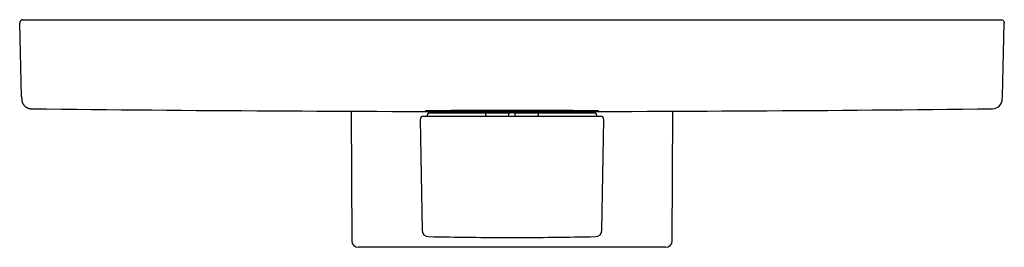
# Model space of a CAD drawing. Header units: millimetres. Extents: x 8 to 549, y 12 to 638.
# Tile 6 of 7: x 223 to 373, y 334 to 369. Entities that reach past the tile are written whole.
import ezdxf

# ---------------------------------------------------------------- set-up
doc = ezdxf.new("R2010")
doc.units = ezdxf.units.MM

msp = doc.modelspace()

# ---------------------------------------------------------------- linework, layer by layer
at = {"color": 7, "linetype": 'Continuous', "lineweight": 30}
for p, q in [((223.1727081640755, 368.0302130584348), (223.173489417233, 368.0174219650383)), ((223.4660183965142, 356.8232004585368), (223.1728790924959, 368.0177388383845)), ((223.1728790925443, 368.0177388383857), (223.1752475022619, 368.0174288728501)), ((223.6727077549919, 368.5308273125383), (225.1721934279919, 368.5308273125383)), ((225.1721934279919, 368.5308273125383), (371.1466930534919, 368.5308273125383)), ((371.1466930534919, 368.5308273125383), (372.646179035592, 368.5308273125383)), ((372.8528683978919, 356.8232004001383), (373.1460077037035, 368.0177388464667)), ((373.1453974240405, 368.0174219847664), (373.1461789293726, 368.030562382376)), ((223.4660183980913, 356.8232004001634), (223.4768358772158, 356.410097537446)), ((372.8420509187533, 356.410097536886), (372.8528683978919, 356.8232004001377)), ((224.9591806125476, 354.9495423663), (224.9591806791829, 354.9495427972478)), ((273.6764560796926, 354.5776569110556), (273.7554593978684, 334.8268273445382)), ((285.3094433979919, 354.1308273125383), (285.3094433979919, 354.0308273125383)), ((285.5094433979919, 354.3308273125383), (294.1594433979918, 354.3308273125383)), ((294.1590831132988, 354.3308273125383), (297.4728445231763, 354.3308273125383)), ((294.1594433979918, 354.0308273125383), (294.1594433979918, 354.1308273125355)), ((297.6507158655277, 353.8308273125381), (297.6560556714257, 354.1367445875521)), ((298.4434640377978, 354.3308273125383), (297.8754227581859, 354.3308273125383)), ((298.6681709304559, 353.8308273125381), (298.6628311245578, 354.136744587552)), ((298.8460422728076, 354.3308273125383), (302.1594433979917, 354.3308273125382)), ((302.1594433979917, 354.3308273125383), (310.8094433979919, 354.3308273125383)), ((302.1594433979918, 354.1308273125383), (302.1594433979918, 354.0308273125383)), ((311.0094433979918, 354.0308273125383), (311.0094433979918, 354.1308273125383)), ((322.5634273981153, 334.8268273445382), (322.6424307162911, 354.5776569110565)), ((284.1683232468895, 353.3221011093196), (284.4628630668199, 336.4479261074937)), ((284.668247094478, 353.8308273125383), (287.6397846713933, 353.8308273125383)), ((287.6397846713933, 353.8308273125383), (294.1826908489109, 353.8308273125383)), ((294.1826908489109, 353.8308273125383), (296.6594433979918, 353.8308273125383)), ((296.6594433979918, 353.8308273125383), (299.6594433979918, 353.8308273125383)), ((299.6594433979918, 353.8308273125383), (302.1361959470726, 353.8308273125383)), ((302.1361959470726, 353.8308273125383), (308.6791021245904, 353.8308273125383)), ((308.6791021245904, 353.8308273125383), (311.6506397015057, 353.8308273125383)), ((311.856024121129, 336.4479485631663), (312.1505635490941, 353.3221011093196)), ((321.563435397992, 333.8308273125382), (274.7554513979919, 333.8308273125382))]:
    msp.add_line(p, q, dxfattribs=at)
for centre, radius, start, end in [((371.3425648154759, 356.4493585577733), 1.499999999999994, 270.6553372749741, 358.4999999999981), ((298.1594433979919, 6754.530827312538), 6400.000000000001, 269.3446628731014, 270.0000000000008), ((285.1094433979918, 354.0308273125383), 0.2000000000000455, 270.0000000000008, 0), ((285.5094433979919, 354.1308273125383), 0.2000000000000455, 90, 180), ((298.1594433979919, 6754.530827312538), 6400.000000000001, 270.0000000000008, 270.6553372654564), ((310.8094433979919, 354.1308273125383), 0.1999999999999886, 0, 90), ((311.2094433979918, 354.0308273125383), 0.2000000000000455, 180, 270.0000000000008), ((284.668247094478, 353.3308273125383), 0.5000000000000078, 90, 181.0000000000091), ((311.6506397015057, 353.3308273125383), 0.5000000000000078, 358.9999999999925, 90), ((285.4627102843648, 336.4654058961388), 1.000000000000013, 180.9999999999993, 268.7854362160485), ((310.8561765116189, 336.4654058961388), 0.9999999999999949, 271.2145637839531, 359.0000000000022), ((274.7554513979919, 334.8308273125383), 1.000000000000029, 180.2291818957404, 270.0000000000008), ((298.1594433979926, 935.3308273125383), 600.0000000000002, 268.7855497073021, 270.0000000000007), ((298.1594433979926, 935.3308273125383), 600, 270.0000000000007, 271.214503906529), ((321.563435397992, 334.8308273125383), 1, 269.9999999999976, 359.7708181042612)]:
    msp.add_arc(centre, radius, start, end, dxfattribs=at)
for points, knots in [([(223.6727077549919, 368.5308273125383), (223.6505275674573, 368.5299739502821), (223.6061671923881, 368.5282672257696), (223.540803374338, 368.5145408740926), (223.4777721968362, 368.4928951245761), (223.4181884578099, 368.4629078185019), (223.3631054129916, 368.4253249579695), (223.3134988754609, 368.380753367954), (223.2702397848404, 368.3299968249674), (223.2341167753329, 368.2739485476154), (223.2056805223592, 368.2136017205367), (223.1857628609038, 368.1500199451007), (223.1742546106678, 368.088440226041), (223.1736518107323, 368.0482156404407), (223.1733815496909, 368.0301812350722)], [0, 0, 0, 0, 0.08465450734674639, 0.1693090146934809, 0.2539635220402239, 0.3386180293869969, 0.4232725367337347, 0.5079270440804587, 0.5925815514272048, 0.6772360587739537, 0.7618905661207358, 0.8465450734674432, 0.9311995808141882, 1, 1, 1, 1]), ([(223.4666064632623, 356.8039113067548), (223.4666621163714, 356.8017856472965), (223.4667725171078, 356.7975689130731), (223.4669351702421, 356.7913563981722), (223.4670940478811, 356.785288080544), (223.4672491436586, 356.7793642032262), (223.4674005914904, 356.7735796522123), (223.4675570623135, 356.7676032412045), (223.4677181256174, 356.7614514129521), (223.4678833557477, 356.755140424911), (223.4680440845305, 356.7490013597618), (223.4682014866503, 356.7429893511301), (223.4683556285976, 356.7371018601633), (223.4685065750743, 356.731336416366), (223.4686533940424, 356.7257286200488), (223.4687962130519, 356.720273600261), (223.4689351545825, 356.7149666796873), (223.4690703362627, 356.7098033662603), (223.4692018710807, 356.7047793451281), (223.4693298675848, 356.6998904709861), (223.4694544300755, 356.6951327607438), (223.4695756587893, 356.690502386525), (223.4696936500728, 356.6859956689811), (223.4698084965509, 356.6816090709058), (223.4699202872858, 356.6773391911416), (223.4700326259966, 356.6730483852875), (223.4701453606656, 356.6687424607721), (223.4702583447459, 356.6644270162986), (223.4703680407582, 356.6602371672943), (223.4704745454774, 356.6561692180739), (223.470579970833, 356.6521425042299), (223.4706842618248, 356.6481591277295), (223.4707873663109, 356.6442210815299), (223.4708872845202, 356.6404047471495), (223.4709841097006, 356.6367065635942), (223.4710779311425, 356.6331231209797), (223.4711671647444, 356.6297149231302), (223.4712520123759, 356.6264742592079), (223.4713326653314, 356.6233938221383), (223.4714109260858, 356.6204047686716), (223.471486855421, 356.617504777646), (223.4715632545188, 356.6145868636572), (223.4716399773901, 356.6116566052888), (223.4717168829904, 356.6087193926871), (223.4717911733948, 356.6058820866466), (223.4718629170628, 356.6031420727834), (223.4719321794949, 356.6004968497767), (223.4719990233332, 356.5979440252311), (223.4720635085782, 356.5954813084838), (223.4721298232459, 356.592948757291), (223.472198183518, 356.5903381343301), (223.4722691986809, 356.587626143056), (223.4723394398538, 356.5849437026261), (223.4724093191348, 356.58227508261), (223.4724788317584, 356.5796204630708), (223.4726340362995, 356.573693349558), (223.472859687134, 356.5650759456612), (223.4731497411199, 356.5539990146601), (223.47337098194, 356.5455499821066), (223.4735387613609, 356.5391425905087), (223.4736561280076, 356.5346604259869), (223.4737719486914, 356.5302372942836), (223.4738861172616, 356.5258772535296), (223.4739980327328, 356.5216032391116), (223.474107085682, 356.5174386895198), (223.4742127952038, 356.5134019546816), (223.4743198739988, 356.509313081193), (223.474428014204, 356.5051838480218), (223.4745369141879, 356.5010258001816), (223.4746419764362, 356.4970144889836), (223.4747433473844, 356.4931443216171), (223.4748405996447, 356.4894316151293), (223.474933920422, 356.4858692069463), (223.4750234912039, 356.4824501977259), (223.4751099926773, 356.4791484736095), (223.4751749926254, 356.4766679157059), (223.4752200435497, 356.4749482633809), (223.4752467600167, 356.4739295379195), (223.475274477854, 356.4728756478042), (223.4753033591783, 356.47177985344), (223.4753333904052, 356.470642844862), (223.4753645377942, 356.4694658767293), (223.4753979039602, 356.4682074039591), (223.4754335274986, 356.4668662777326), (223.4754714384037, 356.4654416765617), (223.4755105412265, 356.463974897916), (223.4755507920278, 356.4624676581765), (223.4755921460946, 356.4609217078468), (223.4756345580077, 356.45933882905), (223.4756779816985, 356.4577208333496), (223.4757223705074, 356.456069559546), (223.4757676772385, 356.4543868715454), (223.4758135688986, 356.4526852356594), (223.4758599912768, 356.4509667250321), (223.4759068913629, 356.4492333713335), (223.4759544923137, 356.4474770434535), (223.4760057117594, 356.4455904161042), (223.4760605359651, 356.4435748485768), (223.4761189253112, 356.4414327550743), (223.4761780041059, 356.4392701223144), (223.4762376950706, 356.4370900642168), (223.4762979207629, 356.4348957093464), (223.4763586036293, 356.4326901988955), (223.4764179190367, 356.4305400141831), (223.4764758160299, 356.4284467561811), (223.4765322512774, 356.4264117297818), (223.4765888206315, 356.4243775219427), (223.4766454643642, 356.4223465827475), (223.4767021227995, 356.4203213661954), (223.476762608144, 356.418166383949), (223.4768267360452, 356.4158902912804), (223.4768942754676, 356.4135037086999), (223.4769614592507, 356.4111409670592), (223.4770281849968, 356.4088063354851), (223.477093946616, 356.4065181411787), (223.4771586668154, 356.4042795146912), (223.477222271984, 356.4020934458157), (223.4772850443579, 356.39995091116), (223.4773472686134, 356.3978430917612), (223.4774088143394, 356.3957756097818), (223.4774695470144, 356.3937542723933), (223.4775290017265, 356.3917956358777), (223.4775870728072, 356.3899042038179), (223.477643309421, 356.3880955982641), (223.4776976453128, 356.3863725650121), (223.4777500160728, 356.3847377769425), (223.4778006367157, 356.3831855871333), (223.477847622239, 356.3817740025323), (223.4778911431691, 356.380495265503), (223.4779313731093, 356.3793414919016), (223.4779698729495, 356.3782679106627), (223.4780065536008, 356.3772783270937), (223.4780413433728, 356.3763758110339), (223.478074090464, 356.3755667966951), (223.4781049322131, 356.3748455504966), (223.4781234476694, 356.3744533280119), (223.478132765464, 356.3742559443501)], [0, 0, 0, 0, 0.007738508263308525, 0.01535111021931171, 0.02284015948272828, 0.03020794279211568, 0.03745668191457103, 0.04458853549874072, 0.052846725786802, 0.06094879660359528, 0.06889796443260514, 0.07669733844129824, 0.08450459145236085, 0.09216208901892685, 0.09967281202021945, 0.1070396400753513, 0.1142653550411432, 0.1213526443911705, 0.1283041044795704, 0.1351222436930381, 0.1418094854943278, 0.1483681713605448, 0.1548005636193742, 0.1611088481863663, 0.1672951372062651, 0.1733614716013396, 0.1798982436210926, 0.1862947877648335, 0.1925535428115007, 0.1986768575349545, 0.2046669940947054, 0.2108770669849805, 0.2169422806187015, 0.2228650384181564, 0.2286476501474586, 0.2342923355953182, 0.2398012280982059, 0.2448727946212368, 0.2498271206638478, 0.2546657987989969, 0.2593903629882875, 0.2640022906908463, 0.2690182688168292, 0.2738976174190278, 0.2786421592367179, 0.2832536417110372, 0.2877337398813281, 0.2920840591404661, 0.2963061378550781, 0.3004014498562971, 0.305187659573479, 0.3098989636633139, 0.3146185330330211, 0.3193462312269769, 0.3240819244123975, 0.3288254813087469, 0.35129006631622, 0.3714826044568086, 0.3917935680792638, 0.4008970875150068, 0.4100219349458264, 0.4191674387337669, 0.428332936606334, 0.4374965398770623, 0.4465354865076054, 0.4554329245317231, 0.4641920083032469, 0.4740155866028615, 0.4836675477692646, 0.4931520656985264, 0.5024731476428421, 0.5116346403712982, 0.5204807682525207, 0.5291798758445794, 0.5377351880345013, 0.5461498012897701, 0.5488132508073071, 0.5515203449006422, 0.5543439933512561, 0.5572837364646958, 0.5603388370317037, 0.5635085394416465, 0.5667920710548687, 0.5705344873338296, 0.5744126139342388, 0.5784253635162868, 0.5825716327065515, 0.5868503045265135, 0.5912602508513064, 0.5958003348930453, 0.6004694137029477, 0.6052663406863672, 0.6101899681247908, 0.6151478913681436, 0.6202258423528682, 0.6254227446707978, 0.630737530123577, 0.637148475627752, 0.6437198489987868, 0.6504499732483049, 0.6573372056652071, 0.6643799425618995, 0.6715766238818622, 0.6789257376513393, 0.6857950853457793, 0.6927902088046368, 0.6999100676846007, 0.7071536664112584, 0.714520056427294, 0.7220083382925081, 0.7311539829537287, 0.7404725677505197, 0.7499628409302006, 0.7596236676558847, 0.7694540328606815, 0.7792730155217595, 0.7892539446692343, 0.7993962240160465, 0.8096994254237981, 0.8203550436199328, 0.8311771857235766, 0.8421660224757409, 0.8533219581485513, 0.8646456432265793, 0.8759312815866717, 0.8873807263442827, 0.8989953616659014, 0.910776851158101, 0.9214386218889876, 0.9322365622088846, 0.943172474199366, 0.954248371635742, 0.9654664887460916, 0.9768292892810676, 0.9883394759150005, 1, 1, 1, 1]), ([(223.4781310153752, 356.3742920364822), (223.4794502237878, 356.3527264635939), (223.4819092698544, 356.3125275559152), (223.4882793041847, 356.2568822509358), (223.4951321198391, 356.2102287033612), (223.502016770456, 356.1713549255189), (223.5089347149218, 356.1370526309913), (223.5198704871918, 356.0884581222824), (223.537361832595, 356.0227698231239), (223.5691506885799, 355.9258333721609), (223.6145314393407, 355.8157692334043), (223.6763074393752, 355.697275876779), (223.733842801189, 355.607243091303), (223.7821892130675, 355.5410494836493), (223.819747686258, 355.4935520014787), (223.8634021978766, 355.4428810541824), (223.914630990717, 355.3887992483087), (223.9741348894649, 355.3322176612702), (224.0426036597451, 355.2742066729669), (224.1170681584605, 355.2187050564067), (224.1969919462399, 355.1666144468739), (224.2817372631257, 355.1186782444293), (224.3747899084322, 355.073945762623), (224.4689666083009, 355.0365916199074), (224.5628557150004, 355.0064263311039), (224.6551582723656, 354.9829479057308), (224.7524166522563, 354.9649552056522), (224.8542848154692, 354.95263333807), (224.9238095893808, 354.9505390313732), (224.9591652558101, 354.9494740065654)], [0, 0, 0, 0, 0.02863349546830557, 0.05337373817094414, 0.07420679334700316, 0.09112409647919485, 0.1056898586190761, 0.1205802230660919, 0.1571344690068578, 0.1957305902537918, 0.2557180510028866, 0.3146880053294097, 0.3726126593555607, 0.3971260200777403, 0.4233060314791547, 0.4528432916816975, 0.4857383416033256, 0.5219934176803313, 0.5616128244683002, 0.6046029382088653, 0.6449923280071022, 0.6879738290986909, 0.7335507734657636, 0.7817222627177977, 0.8221256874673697, 0.8641753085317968, 0.9078551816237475, 0.9531412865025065, 1, 1, 1, 1]), ([(311.3094433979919, 354.6571506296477), (311.3087726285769, 354.657749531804), (311.3074310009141, 354.6589474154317), (311.2965919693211, 354.6607432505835), (311.2789912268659, 354.6625692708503), (311.2535398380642, 354.6644244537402), (311.2199875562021, 354.6663075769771), (311.1787543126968, 354.6681853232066), (311.1304116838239, 354.6700358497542), (311.0752614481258, 354.6718584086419), (311.0136343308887, 354.6736524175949), (310.943189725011, 354.6754829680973), (310.8632993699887, 354.6773482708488), (310.7733622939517, 354.6792462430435), (310.6753949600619, 354.6811301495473), (310.5725854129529, 354.6829434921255), (310.465781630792, 354.6846867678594), (310.3558118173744, 354.6863608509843), (310.2373051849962, 354.6880491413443), (310.1098940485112, 354.6897497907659), (309.973244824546, 354.6914608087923), (309.8296571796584, 354.6931516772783), (309.6808756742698, 354.694802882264), (309.5272300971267, 354.6964143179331), (309.3690641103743, 354.6979860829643), (309.2005405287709, 354.6995750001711), (309.0211661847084, 354.7011781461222), (308.8304901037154, 354.7027923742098), (308.6330205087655, 354.7043775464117), (308.4349159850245, 354.7058866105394), (308.2369490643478, 354.7073217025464), (308.0398525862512, 354.7086852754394), (307.8339085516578, 354.7100454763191), (307.6188730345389, 354.7113998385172), (307.3945422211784, 354.7127458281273), (307.1647874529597, 354.7140591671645), (306.9323427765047, 354.7153248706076), (306.6975252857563, 354.7165434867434), (306.4606537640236, 354.717715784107), (306.2130523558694, 354.7188839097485), (305.9544186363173, 354.7200441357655), (305.6845026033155, 354.7211926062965), (305.4097954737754, 354.7223003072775), (305.1220739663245, 354.7233985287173), (304.8210031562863, 354.7244820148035), (304.5063238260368, 354.7255453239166), (304.1852404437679, 354.7265619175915), (303.8578513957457, 354.7275300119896), (303.524301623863, 354.7284481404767), (303.1865030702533, 354.7293108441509), (302.8448498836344, 354.7301171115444), (302.4963147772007, 354.7308733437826), (302.1409700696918, 354.7315769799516), (301.7789453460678, 354.7322258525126), (301.4139332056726, 354.732812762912), (301.051470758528, 354.7333296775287), (300.691953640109, 354.7337791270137), (300.3357411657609, 354.7341640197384), (299.9760903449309, 354.7344922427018), (299.6131930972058, 354.734762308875), (299.2472680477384, 354.7349731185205), (298.8804235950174, 354.7351232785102), (298.5130880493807, 354.7352126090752), (298.1420480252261, 354.7352412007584), (297.767514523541, 354.7352067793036), (297.3897306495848, 354.7351075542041), (297.0125820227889, 354.734943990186), (296.6417403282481, 354.7347193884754), (296.2774378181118, 354.734436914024), (295.9198514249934, 354.7341000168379), (295.5621797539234, 354.7337028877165), (295.2046867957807, 354.7332445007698), (294.8476401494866, 354.7327242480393), (294.4931069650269, 354.7321449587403), (294.1415014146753, 354.7315073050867), (293.7897862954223, 354.7308050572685), (293.4382874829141, 354.7300364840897), (293.0873341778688, 354.7292003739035), (292.7405669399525, 354.7283048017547), (292.4031523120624, 354.7273640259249), (292.0751330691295, 354.7263814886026), (291.7564839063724, 354.7253607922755), (291.4411120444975, 354.7242830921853), (291.1293237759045, 354.7231479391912), (290.8214054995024, 354.7219552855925), (290.5191500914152, 354.7207118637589), (290.2229108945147, 354.71941912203), (289.930169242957, 354.7180652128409), (289.6413291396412, 354.7166491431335), (289.3567687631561, 354.7151704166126), (289.0794732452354, 354.7136438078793), (288.8135221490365, 354.712092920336), (288.5587640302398, 354.7105210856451), (288.3149742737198, 354.7089316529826), (288.0774549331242, 354.7072948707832), (287.8465200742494, 354.7056109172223), (287.6224426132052, 354.7038803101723), (287.4065390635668, 354.7021129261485), (287.199062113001, 354.7003108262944), (286.9982955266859, 354.6984578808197), (286.8046758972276, 354.696553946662), (286.6185877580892, 354.6945992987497), (286.4420243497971, 354.6926137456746), (286.2775192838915, 354.6906275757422), (286.1247439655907, 354.688643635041), (285.9832997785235, 354.6866646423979), (285.8504123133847, 354.6846532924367), (285.7263680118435, 354.6826103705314), (285.6113955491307, 354.6805369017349), (285.5061866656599, 354.6784447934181), (285.4108649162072, 354.6763364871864), (285.3247099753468, 354.6741933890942), (285.2481418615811, 354.6720162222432), (285.1815079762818, 354.6698060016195), (285.1255855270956, 354.6675853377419), (285.0817110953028, 354.6654192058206), (285.0489065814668, 354.6633098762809), (285.0261546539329, 354.6612590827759), (285.0124868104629, 354.6592054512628), (285.0081138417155, 354.6572365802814), (285.0117673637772, 354.6553538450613), (285.0222114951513, 354.6535580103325), (285.0399192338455, 354.6517319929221), (285.06534047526, 354.6498768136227), (285.0989009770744, 354.6479936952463), (285.140132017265, 354.6461159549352), (285.1884752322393, 354.6442654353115), (285.2436253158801, 354.6424428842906), (285.3052524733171, 354.6406488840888), (285.3756970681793, 354.6388183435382), (285.4555874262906, 354.6369530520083), (285.5455245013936, 354.6350550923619), (285.6434918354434, 354.6331711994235), (285.7463013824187, 354.6313578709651), (285.8531051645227, 354.6296146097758), (285.9630749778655, 354.6279405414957), (286.0815816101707, 354.6262522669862), (286.2089927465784, 354.6245516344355), (286.3456419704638, 354.6228406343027), (286.4892296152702, 354.6211497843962), (286.6380111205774, 354.6194985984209), (286.7916566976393, 354.6178871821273), (286.9498226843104, 354.6163154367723), (287.1183462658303, 354.6147265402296), (287.2977206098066, 354.6131234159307), (287.4883966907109, 354.6115092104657), (287.6858662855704, 354.6099240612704), (287.8839708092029, 354.6084150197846), (288.0819377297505, 354.6069799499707), (288.279034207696, 354.6056163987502), (288.4849782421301, 354.6042562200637), (288.7000137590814, 354.6029018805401), (288.9243445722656, 354.6015559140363), (289.154099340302, 354.6002425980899), (289.3865440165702, 354.5989769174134), (289.6213615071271, 354.5977583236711), (289.8582330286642, 354.5965860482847), (290.1058344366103, 354.5954179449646), (290.3644681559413, 354.5942577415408), (290.6343841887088, 354.5931092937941), (290.9090913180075, 354.5920016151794), (291.1968128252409, 354.5909034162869), (291.497883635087, 354.5898199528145), (291.8125629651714, 354.5887566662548), (292.1336463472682, 354.5877400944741), (292.4610353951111, 354.5867720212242), (292.7945851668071, 354.5858539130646), (293.1323837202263, 354.5849912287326), (293.4740369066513, 354.5841849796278), (293.8225720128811, 354.5834287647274), (294.1779167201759, 354.582725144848), (294.5399414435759, 354.5820762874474), (294.9049535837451, 354.581489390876), (295.2674160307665, 354.5809724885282), (295.6269331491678, 354.5805230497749), (295.9831456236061, 354.5801381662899), (296.3427964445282, 354.5798099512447), (296.705693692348, 354.5795398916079), (297.0716187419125, 354.5793290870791), (297.4384631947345, 354.5791789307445), (297.8057987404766, 354.5790896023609), (298.1768387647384, 354.5790610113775), (298.5513722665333, 354.5790954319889), (298.9291561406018, 354.579194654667), (299.3063047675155, 354.5793582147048), (299.6771464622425, 354.5795828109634), (300.0414489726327, 354.5798652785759), (300.3990353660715, 354.5802021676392), (300.7567070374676, 354.5805992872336), (301.114199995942, 354.5810576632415), (301.4712466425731, 354.5815779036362), (301.8257798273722, 354.5821571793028), (302.1773853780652, 354.5827948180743), (302.5291004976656, 354.5834970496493), (302.8805993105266, 354.5842656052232), (303.2315526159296, 354.5851016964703), (303.5783198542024, 354.585997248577), (303.9157344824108, 354.5869380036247), (304.2437537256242, 354.5879205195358), (304.5624028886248, 354.5889411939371), (304.8777747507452, 354.5900188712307), (305.1895630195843, 354.5911540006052), (305.4974812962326, 354.5923466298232), (305.7997367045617, 354.5935900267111), (306.0959759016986, 354.5948827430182), (306.3887175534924, 354.5962366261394), (306.6775576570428, 354.597652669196), (306.9621180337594, 354.5991313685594), (307.2394135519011, 354.6006579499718), (307.5053646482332, 354.6022088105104), (307.7601227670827, 354.6037806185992), (308.0039125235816, 354.6053700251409), (308.2414318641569, 354.607006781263), (308.4723667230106, 354.6086907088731), (308.696444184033, 354.6104212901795), (308.912347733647, 354.6121886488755), (309.1198246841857, 354.6139907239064), (309.3205912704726, 354.6158436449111), (309.5142108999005, 354.6177475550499), (309.7002990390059, 354.619702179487), (309.876862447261, 354.6216877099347), (310.0413675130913, 354.6236738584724), (310.1941428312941, 354.6256577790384), (310.3355870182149, 354.6276367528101), (310.4684744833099, 354.6296480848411), (310.5925187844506, 354.6316909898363), (310.7074912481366, 354.6337644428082), (310.8127001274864, 354.6358565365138), (310.9080218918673, 354.6379648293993), (310.9941767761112, 354.6401079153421), (311.070745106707, 354.6422850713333), (311.1373781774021, 354.64449528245), (311.1933036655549, 354.646715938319), (311.2371670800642, 354.6488820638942), (311.2700093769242, 354.6509913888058), (311.2926229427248, 354.6530421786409), (311.3068075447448, 354.6550958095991), (311.3085648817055, 354.6564657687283), (311.3094433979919, 354.6571506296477)], [0, 0, 0, 0, 0.003662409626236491, 0.007325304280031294, 0.01098771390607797, 0.01484665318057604, 0.01870672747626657, 0.02256680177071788, 0.02642574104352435, 0.03015750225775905, 0.03388977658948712, 0.03762153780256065, 0.0416393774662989, 0.04565849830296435, 0.04967761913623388, 0.05369545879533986, 0.05735786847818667, 0.06102076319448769, 0.06468317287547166, 0.06854211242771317, 0.07240218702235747, 0.07626226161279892, 0.08012120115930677, 0.08385296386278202, 0.08758523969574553, 0.09131700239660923, 0.09533484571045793, 0.09935397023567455, 0.1033730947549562, 0.1073909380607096, 0.1110533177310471, 0.1147161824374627, 0.1183785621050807, 0.1222374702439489, 0.1260975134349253, 0.1299575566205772, 0.1338164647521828, 0.1375481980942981, 0.1412804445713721, 0.1450121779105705, 0.1490299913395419, 0.1530490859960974, 0.1570681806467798, 0.161085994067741, 0.1654673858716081, 0.1698496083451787, 0.1742310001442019, 0.178678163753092, 0.1831279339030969, 0.1875785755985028, 0.1920283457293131, 0.1964755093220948, 0.2010505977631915, 0.2056275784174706, 0.2102045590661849, 0.2147796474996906, 0.2191609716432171, 0.2235431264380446, 0.2279244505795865, 0.2323715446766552, 0.2368212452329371, 0.2412718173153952, 0.2457215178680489, 0.2501686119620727, 0.2547436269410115, 0.2593205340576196, 0.2638974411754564, 0.2684724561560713, 0.2728537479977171, 0.2772358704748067, 0.2816171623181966, 0.2860642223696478, 0.2905138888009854, 0.2949644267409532, 0.299414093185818, 0.3038611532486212, 0.3084361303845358, 0.3130129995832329, 0.3175898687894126, 0.3221648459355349, 0.3265461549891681, 0.3309282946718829, 0.3353096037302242, 0.3397566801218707, 0.3442063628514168, 0.3486569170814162, 0.3531065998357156, 0.357553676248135, 0.3621286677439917, 0.3667055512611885, 0.3712824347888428, 0.3758574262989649, 0.3802387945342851, 0.3846209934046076, 0.3890023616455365, 0.3934494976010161, 0.3978992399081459, 0.4023498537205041, 0.4067995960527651, 0.411246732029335, 0.4158217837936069, 0.4203987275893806, 0.4249756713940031, 0.4295507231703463, 0.4339321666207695, 0.4383144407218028, 0.4426958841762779, 0.4471430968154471, 0.4515929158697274, 0.4560436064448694, 0.4604934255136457, 0.46494063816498, 0.4695157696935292, 0.474092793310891, 0.4786698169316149, 0.4832449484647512, 0.4874329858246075, 0.4916224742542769, 0.4958119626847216, 0.5000000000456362, 0.5036624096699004, 0.5073253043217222, 0.5109877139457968, 0.5148466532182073, 0.5187067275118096, 0.5225668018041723, 0.5264257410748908, 0.5301575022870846, 0.5338897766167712, 0.5376215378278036, 0.5416393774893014, 0.5456584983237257, 0.549677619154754, 0.5536954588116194, 0.5573578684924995, 0.5610207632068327, 0.5646831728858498, 0.5685421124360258, 0.572402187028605, 0.5762622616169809, 0.5801212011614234, 0.5838529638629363, 0.5875852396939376, 0.5913170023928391, 0.5953348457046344, 0.5993539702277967, 0.603373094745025, 0.6073909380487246, 0.611053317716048, 0.6147161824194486, 0.6183785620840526, 0.6222374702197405, 0.6260975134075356, 0.6299575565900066, 0.6338164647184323, 0.6375481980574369, 0.6412804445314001, 0.6450121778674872, 0.6490299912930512, 0.653049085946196, 0.6570681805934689, 0.6610859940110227, 0.6654673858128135, 0.6698496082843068, 0.6742310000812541, 0.6786781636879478, 0.6831279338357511, 0.6875785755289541, 0.6920283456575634, 0.6964755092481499, 0.7010505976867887, 0.7056275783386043, 0.710204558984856, 0.714779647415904, 0.7191609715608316, 0.7235431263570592, 0.7279244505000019, 0.7323715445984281, 0.7368212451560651, 0.741271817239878, 0.7457215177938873, 0.7501686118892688, 0.7547436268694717, 0.7593205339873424, 0.7638974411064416, 0.7684724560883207, 0.7728537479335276, 0.7772358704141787, 0.7816171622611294, 0.786064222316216, 0.7905138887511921, 0.7949644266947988, 0.7994140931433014, 0.8038611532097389, 0.8084361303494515, 0.8130129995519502, 0.8175898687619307, 0.8221648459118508, 0.8265461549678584, 0.8309282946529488, 0.8353096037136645, 0.8397566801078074, 0.8442063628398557, 0.8486569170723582, 0.8531065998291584, 0.8575536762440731, 0.8621286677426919, 0.866705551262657, 0.8712824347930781, 0.8758574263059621, 0.8802387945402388, 0.884620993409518, 0.8890023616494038, 0.8934494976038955, 0.897899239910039, 0.9023498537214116, 0.9067995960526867, 0.9112467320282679, 0.9158217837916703, 0.9203987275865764, 0.9249756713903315, 0.9295507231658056, 0.9339321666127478, 0.9383144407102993, 0.9426958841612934, 0.9471430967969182, 0.9515929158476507, 0.9560436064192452, 0.9604934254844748, 0.9649406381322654, 0.9695157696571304, 0.9740927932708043, 0.9786698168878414, 0.9832449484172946, 0.9874329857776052, 0.9916224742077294, 0.9958119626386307, 1, 1, 1, 1]), ([(294.1594433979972, 354.1308273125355), (294.1594308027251, 354.1436230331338), (294.1594052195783, 354.169613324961), (294.1593531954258, 354.2076031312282), (294.1593836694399, 354.2342079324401), (294.1594122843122, 354.2507382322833), (294.1594269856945, 354.2588576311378), (294.159437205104, 354.2666818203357), (294.1594561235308, 354.278925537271), (294.1593166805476, 354.2953727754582), (294.1591869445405, 354.31359412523), (294.1592776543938, 354.3246169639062), (294.1594089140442, 354.3300009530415), (294.1594316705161, 354.3305462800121), (294.1594433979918, 354.3308273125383)], [0, 0, 0, 0, 0.1189471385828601, 0.241601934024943, 0.3684038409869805, 0.4008544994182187, 0.4335954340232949, 0.4666320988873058, 0.4999697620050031, 0.5968171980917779, 0.7123819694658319, 0.8466974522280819, 0.9209960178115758, 1, 1, 1, 1]), ([(294.1594433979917, 354.0308273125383), (294.1594433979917, 354.0174860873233), (294.1594433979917, 353.9974211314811), (294.1594433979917, 353.9714662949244), (294.1594433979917, 353.9464742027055), (294.1594433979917, 353.9230611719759), (294.1594433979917, 353.9021072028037), (294.1594433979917, 353.8828370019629), (294.1594433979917, 353.8621850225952), (294.1594433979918, 353.8444684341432), (294.1594433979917, 353.8328512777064), (294.1594433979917, 353.8315049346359), (294.1594433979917, 353.8308273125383)], [0, 0, 0, 0, 0.1240485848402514, 0.1865667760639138, 0.2502673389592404, 0.37312895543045, 0.4359369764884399, 0.5004521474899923, 0.6232451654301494, 0.7500539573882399, 0.8742007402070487, 1, 1, 1, 1]), ([(297.4728445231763, 354.3308273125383), (297.4924248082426, 354.3308273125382), (297.5316169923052, 354.3308273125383), (297.5897227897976, 354.3308273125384), (297.645777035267, 354.3308273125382), (297.6985596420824, 354.3308273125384), (297.7467377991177, 354.3308273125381), (297.7892573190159, 354.3308273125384), (297.8254291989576, 354.3308273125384), (297.8551778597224, 354.3308273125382), (297.8686753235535, 354.3308273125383), (297.8754227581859, 354.3308273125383)], [0, 0, 0, 0, 0.1119072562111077, 0.2239951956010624, 0.3357368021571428, 0.4478984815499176, 0.5596146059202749, 0.6697422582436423, 0.7796212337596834, 0.8898317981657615, 1, 1, 1, 1]), ([(297.8754227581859, 354.3308273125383), (297.8619063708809, 354.3301950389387), (297.8352136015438, 354.3289463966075), (297.7964448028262, 354.318212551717), (297.76003078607, 354.3008486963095), (297.7269172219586, 354.2772517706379), (297.6980472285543, 354.2484177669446), (297.6755683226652, 354.2146249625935), (297.6595827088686, 354.1770494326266), (297.6572220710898, 354.1500734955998), (297.6560556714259, 354.136744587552)], [0, 0, 0, 0, 0.1256589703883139, 0.2481569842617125, 0.3715111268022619, 0.4996579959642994, 0.6249950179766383, 0.7491592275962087, 0.8760586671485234, 1, 1, 1, 1]), ([(298.662831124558, 354.1367445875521), (298.6618032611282, 354.1497289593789), (298.6597573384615, 354.1755738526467), (298.6469658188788, 354.2082998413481), (298.6308437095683, 354.2347863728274), (298.6130131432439, 354.2564573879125), (298.5892079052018, 354.2791011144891), (298.5593402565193, 354.3008606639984), (298.5229682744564, 354.318219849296), (298.4840191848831, 354.3289619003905), (298.4571250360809, 354.3301989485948), (298.4434640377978, 354.3308273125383)], [0, 0, 0, 0, 0.1206148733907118, 0.2400792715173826, 0.3222915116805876, 0.4084929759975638, 0.5001663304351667, 0.6273349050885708, 0.750310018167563, 0.8731689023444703, 1, 1, 1, 1]), ([(298.4434640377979, 354.3308273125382), (298.4503484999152, 354.3308273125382), (298.4641187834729, 354.3308273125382), (298.4946191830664, 354.3308273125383), (298.5317513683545, 354.3308273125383), (298.5751495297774, 354.3308273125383), (298.6236832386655, 354.3308273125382), (298.6760579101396, 354.3308273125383), (298.7312252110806, 354.3308273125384), (298.7883209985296, 354.3308273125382), (298.8268132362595, 354.3308273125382), (298.8460422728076, 354.3308273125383)], [0, 0, 0, 0, 0.1121715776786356, 0.2243653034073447, 0.3362572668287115, 0.4483601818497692, 0.5600911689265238, 0.6702568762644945, 0.7799903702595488, 0.890092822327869, 1, 1, 1, 1]), ([(302.1594433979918, 354.3308273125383), (302.1594551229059, 354.3305474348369), (302.1594778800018, 354.3300042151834), (302.1596107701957, 354.3246378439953), (302.1596824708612, 354.315912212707), (302.159644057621, 354.3050630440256), (302.1595921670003, 354.2976599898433), (302.1595277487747, 354.289964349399), (302.1594661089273, 354.282153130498), (302.1594213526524, 354.2675012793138), (302.1594889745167, 354.2435407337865), (302.1595233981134, 354.2076632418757), (302.1594795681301, 354.1696507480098), (302.1594553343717, 354.1436392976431), (302.1594433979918, 354.1308273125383)], [0, 0, 0, 0, 0.07884009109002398, 0.1530221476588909, 0.287247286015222, 0.3357947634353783, 0.3813644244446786, 0.4239596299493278, 0.4635850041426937, 0.5002467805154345, 0.631434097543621, 0.7581853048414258, 0.8808937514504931, 0.9999999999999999, 0.9999999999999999, 0.9999999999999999, 0.9999999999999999]), ([(302.1594433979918, 353.8308273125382), (302.1594433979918, 353.8315376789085), (302.1594433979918, 353.8329667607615), (302.1594433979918, 353.8442694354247), (302.1594433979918, 353.8620336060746), (302.1594433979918, 353.8865242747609), (302.1594433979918, 353.9167921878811), (302.1594433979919, 353.9519480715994), (302.1594433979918, 353.9904790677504), (302.1594433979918, 354.0173594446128), (302.1594433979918, 354.0308273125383)], [0, 0, 0, 0, 0.1242406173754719, 0.2499414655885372, 0.3736071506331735, 0.4996229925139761, 0.6239544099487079, 0.7499898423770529, 0.8747374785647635, 1, 1, 1, 1])]:
    msp.add_open_spline(points, degree=3, knots=knots, dxfattribs=at)
msp.add_open_spline([(372.646179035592, 368.5308273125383), (372.7127902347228, 368.5230534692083), (372.8460126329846, 368.5075057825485), (373.0130105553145, 368.3881787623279), (373.127925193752, 368.2181144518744), (373.1399802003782, 368.0845307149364), (373.1460077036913, 368.0177388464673)], degree=3, dxfattribs=at)

doc.saveas('drawing.dxf')
